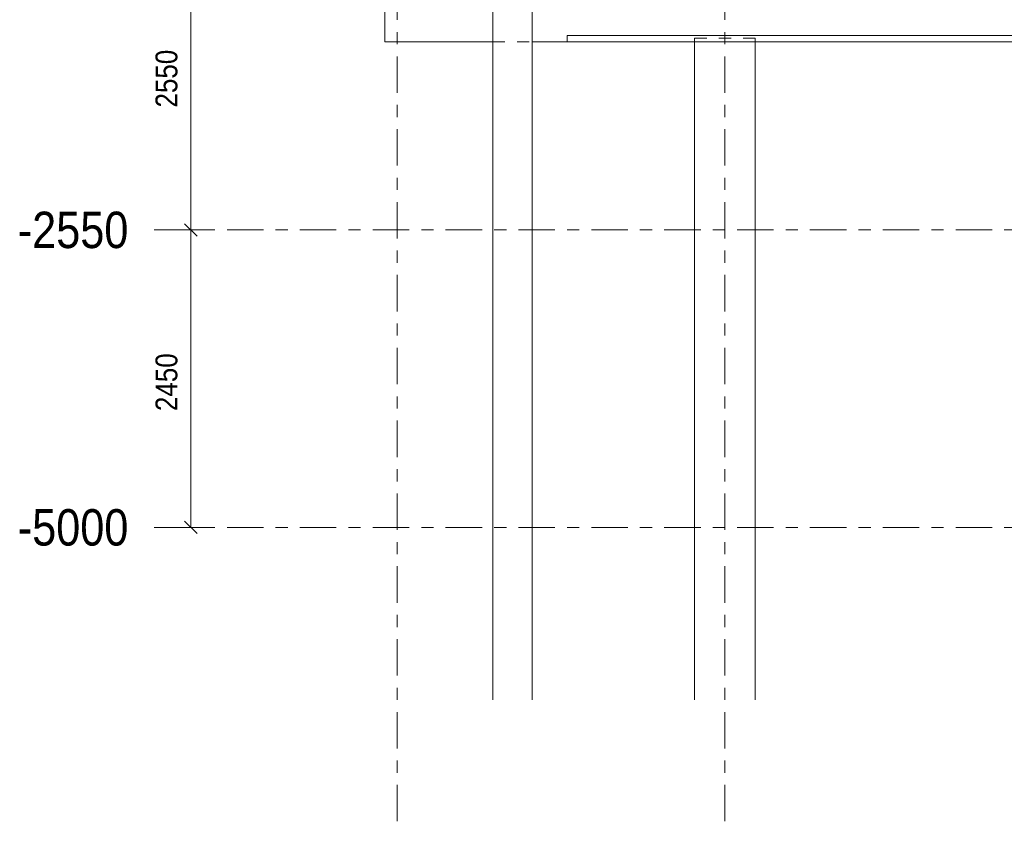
# Model space of a CAD drawing. Header units: millimetres. Extents: x -923 to -82, y -1402 to -808.
# Tile 75 of 109: x -418 to -337, y -1065 to -999. Entities that reach past the tile are written whole.
import ezdxf

# ---------------------------------------------------------------- set-up
doc = ezdxf.new("R2010")
doc.units = ezdxf.units.MM
for name, pattern in [('XKITLINE00', [0]), ('XKITLINE01', [4, 1, -1, 1, -1]), ('XKITLINE03', [6, 3, -1, 1, -1])]:
    doc.linetypes.add(name, pattern=pattern)
for name, color, linetype, lineweight in [('Offset', 4, 'Continuous', 0), ('Onderdeel', 2, 'Continuous', 0), ('Stramien', 4, 'Continuous', 0)]:
    doc.layers.add(name, color=color, linetype=linetype, lineweight=lineweight)
doc.styles.add('ARIAL', font='arial.ttf')

msp = doc.modelspace()

# ---------------------------------------------------------------- linework, layer by layer
at = {"layer": 'Offset', "linetype": 'XKITLINE00', "lineweight": 0}
for p, q in [((-404.062, -1015.814), (-404.062, -990.314)), ((-406.222, -1015.814), (-402.262, -1015.814)), ((-406.222, -1015.814), (-402.262, -1015.814)), ((-404.571, -1015.304), (-403.552, -1016.323)), ((-404.571, -1015.304), (-403.552, -1016.323)), ((-404.062, -1040.314), (-404.062, -1015.814)), ((-404.571, -1039.804), (-403.552, -1040.823)), ((-406.222, -1040.314), (-402.262, -1040.314))]:
    msp.add_line(p, q, dxfattribs=at)
at = {"layer": 'Offset'}
for p in [(-404.062, -1015.814), (-404.062, -1015.814), (-404.062, -1040.314)]:
    msp.add_point(p, dxfattribs=at)
at = {"layer": 'Onderdeel', "linetype": 'XKITLINE00', "lineweight": 0}
for p, q in [((-388.083, -1000.314), (-388.083, -991.314)), ((-379.203, -1054.523), (-379.203, -991.314)), ((-375.963, -1054.523), (-375.963, -991.314)), ((-388.083, -1000.314), (-379.203, -1000.314)), ((-375.963, -1000.314), (-373.083, -1000.314)), ((-373.083, -999.814), (-373.083, -999.814)), ((-373.083, -999.814), (-247.385, -999.814)), ((-373.083, -1000.314), (-373.083, -999.814)), ((-247.385, -1000.314), (-373.083, -1000.314)), ((-362.583, -1054.523), (-362.583, -1000.314)), ((-357.583, -1054.523), (-357.583, -1000.314))]:
    msp.add_line(p, q, dxfattribs=at)
at = {"layer": 'Onderdeel', "linetype": 'XKITLINE01', "lineweight": 0}
for p, q in [((-388.083, -1000.314), (-388.083, -991.314)), ((-379.203, -1054.523), (-379.203, -991.314)), ((-379.203, -1054.523), (-379.203, -991.314)), ((-379.203, -1054.523), (-379.203, -991.314)), ((-379.203, -1054.523), (-379.203, -991.314)), ((-379.203, -1054.523), (-379.203, -991.314)), ((-375.963, -1054.523), (-375.963, -991.314)), ((-375.963, -1054.523), (-375.963, -991.314)), ((-375.963, -1054.523), (-375.963, -991.314)), ((-375.963, -1054.523), (-375.963, -991.314)), ((-375.963, -1054.523), (-375.963, -991.314)), ((-379.203, -1000.314), (-375.963, -1000.314)), ((-373.083, -999.814), (-373.083, -1000.314)), ((-247.385, -999.814), (-373.083, -999.814)), ((-373.083, -1000.314), (-373.083, -999.814)), ((-373.083, -1000.314), (-247.385, -1000.314)), ((-373.083, -1000.314), (-247.385, -1000.314)), ((-362.583, -1000.014), (-357.583, -1000.014)), ((-362.583, -1000.314), (-362.583, -1000.014)), ((-357.583, -1000.314), (-357.583, -1000.014))]:
    msp.add_line(p, q, dxfattribs=at)
at = {"layer": 'Stramien', "linetype": 'XKITLINE03', "lineweight": 0}
for p, q in [((-387.083, -1064.523), (-387.083, -840.314)), ((-360.083, -1064.523), (-360.083, -840.314)), ((-407.083, -1015.814), (-144.383, -1015.814)), ((-407.083, -1040.314), (-144.383, -1040.314))]:
    msp.add_line(p, q, dxfattribs=at)

# ---------------------------------------------------------------- texts
at = {"layer": 'Offset', "style": 'ARIAL', "width": 0.85}
for s, p in [('2550', (-405.172, -1005.734)), ('2450', (-405.172, -1030.734))]:
    msp.add_text(s, height=1.8, rotation=90.00021, dxfattribs=at).set_placement(p)
at = {"layer": 'Stramien', "style": 'ARIAL', "width": 0.85}
for s, p in [('-2550', (-418.315, -1017.314)), ('-5000', (-418.315, -1041.814))]:
    msp.add_text(s, height=3, dxfattribs=at).set_placement(p)

doc.saveas('drawing.dxf')
